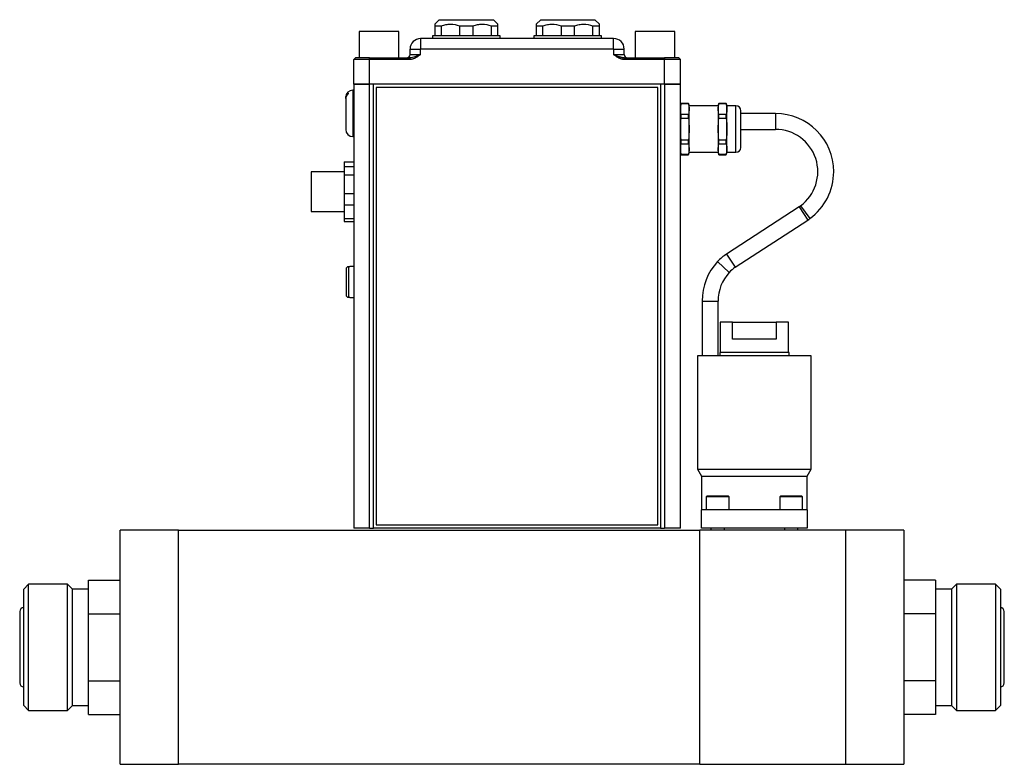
# Model space of a CAD drawing. Header units: inches. Extents: x 2.2 to 13.5, y 1.9 to 9.1.
# Tile 3 of 12: x 4.5 to 7.4, y 4.7 to 6.9. Entities that reach past the tile are written whole.
import ezdxf

# ---------------------------------------------------------------- set-up
doc = ezdxf.new("R2010")
doc.units = ezdxf.units.IN
doc.header["$MEASUREMENT"] = 0

msp = doc.modelspace()

# ---------------------------------------------------------------- linework, layer by layer
at = {"color": 7, "linetype": 'Continuous', "lineweight": 25}
for p, q in [((5.7653, 6.8733), (5.752, 6.86)), ((5.939, 6.86), (5.9257, 6.8733)), ((6.0653, 6.8733), (6.052, 6.86)), ((6.239, 6.86), (6.2257, 6.8733)), ((5.752, 6.8551), (5.7721, 6.8551)), ((5.752, 6.8551), (5.752, 6.8255)), ((5.7721, 6.8255), (5.7721, 6.8551)), ((5.8254, 6.8551), (5.8254, 6.8255)), ((5.8254, 6.8551), (5.8656, 6.8551)), ((5.8656, 6.8255), (5.8656, 6.8551)), ((5.9189, 6.8551), (5.939, 6.8551)), ((5.9189, 6.8551), (5.9189, 6.8255)), ((5.939, 6.8255), (5.939, 6.8551)), ((6.052, 6.8551), (6.0721, 6.8551)), ((6.052, 6.8551), (6.052, 6.8255)), ((6.0721, 6.8255), (6.0721, 6.8551)), ((6.1254, 6.8551), (6.1656, 6.8551)), ((6.1254, 6.8551), (6.1254, 6.8255)), ((6.1656, 6.8255), (6.1656, 6.8551)), ((6.2189, 6.8551), (6.239, 6.8551)), ((6.2189, 6.8551), (6.2189, 6.8255)), ((6.239, 6.8255), (6.239, 6.8551)), ((5.5292, 6.8387), (5.5292, 6.7605)), ((5.5878, 6.8387), (5.5292, 6.8387)), ((5.6464, 6.8387), (5.5878, 6.8387)), ((5.6464, 6.7605), (5.6464, 6.8387)), ((6.2808, 6.8175), (5.7103, 6.8175)), ((5.7103, 6.8175), (5.7103, 6.7863)), ((5.7455, 6.8255), (5.7455, 6.8175)), ((5.7531, 6.8255), (5.7455, 6.8255)), ((5.9455, 6.8255), (5.7531, 6.8255)), ((5.9455, 6.8175), (5.9455, 6.8255)), ((6.0455, 6.8255), (6.0455, 6.8175)), ((6.0531, 6.8255), (6.0455, 6.8255)), ((6.2455, 6.8255), (6.0531, 6.8255)), ((6.2455, 6.8175), (6.2455, 6.8255)), ((6.2808, 6.7863), (6.2808, 6.8175)), ((6.3447, 6.8387), (6.3447, 6.7605)), ((6.4033, 6.8387), (6.3447, 6.8387)), ((6.4619, 6.8387), (6.4033, 6.8387)), ((6.4619, 6.7605), (6.4619, 6.8387)), ((5.679, 6.7863), (5.679, 6.7704)), ((5.679, 6.7863), (5.7103, 6.7863)), ((5.7103, 6.7704), (5.7103, 6.7863)), ((6.2808, 6.7863), (5.7103, 6.7863)), ((6.2808, 6.7863), (6.2808, 6.7704)), ((6.2808, 6.7863), (6.312, 6.7863)), ((6.312, 6.7704), (6.312, 6.7863)), ((5.5177, 6.7605), (5.5128, 6.7556)), ((5.5596, 6.7556), (5.5128, 6.7556)), ((5.5128, 6.6823), (5.5128, 6.7556)), ((5.5596, 6.7605), (5.5177, 6.7605)), ((5.5596, 6.7556), (5.5596, 6.7605)), ((5.5596, 6.7605), (5.6787, 6.7605)), ((5.5596, 6.6823), (5.5596, 6.7556)), ((5.6787, 6.7556), (5.5596, 6.7556)), ((5.6787, 6.7605), (5.6787, 6.7556)), ((5.679, 6.7704), (5.7103, 6.7704)), ((6.2808, 6.7704), (6.312, 6.7704)), ((6.3123, 6.7556), (6.3123, 6.7605)), ((6.3123, 6.7605), (6.4314, 6.7605)), ((6.4314, 6.7556), (6.3123, 6.7556)), ((6.4314, 6.7605), (6.4314, 6.7556)), ((6.4733, 6.7605), (6.4314, 6.7605)), ((6.4314, 6.6823), (6.4314, 6.7556)), ((6.4783, 6.7556), (6.4314, 6.7556)), ((6.4783, 6.7556), (6.4733, 6.7605)), ((6.4783, 6.6823), (6.4783, 6.7556)), ((5.5128, 6.665), (5.5103, 6.665)), ((5.5128, 6.6823), (5.5128, 5.3698)), ((5.5128, 6.6823), (5.5598, 6.6823)), ((5.5596, 6.6823), (5.5128, 6.6823)), ((6.4314, 6.6823), (5.5596, 6.6823)), ((5.5598, 5.3698), (5.5598, 6.6823)), ((5.5714, 6.6823), (5.5598, 6.6823)), ((5.5714, 5.3698), (5.5714, 6.6823)), ((6.4118, 6.6723), (5.5793, 6.6723)), ((5.5793, 6.6723), (5.5793, 5.3798)), ((6.4118, 5.3798), (6.4118, 6.6723)), ((6.4196, 6.6823), (6.4196, 5.3698)), ((6.4313, 6.6823), (6.4196, 6.6823)), ((6.4313, 6.6823), (6.4313, 5.3698)), ((6.4313, 6.6823), (6.4783, 6.6823)), ((6.4783, 6.6823), (6.4314, 6.6823)), ((6.4783, 5.3698), (6.4783, 6.6823)), ((5.489, 6.6428), (5.489, 6.6415)), ((5.489, 6.6399), (5.489, 6.6415)), ((5.4965, 6.6565), (5.4965, 6.6536)), ((6.4784, 6.6184), (6.4783, 6.6184)), ((6.4803, 6.6256), (6.4784, 6.6184)), ((6.4784, 6.6183), (6.4784, 6.4813)), ((6.502, 6.6256), (6.4803, 6.6256)), ((6.4803, 6.6256), (6.4803, 6.6254)), ((6.4803, 6.6254), (6.502, 6.6254)), ((6.504, 6.6184), (6.502, 6.6256)), ((6.502, 6.6254), (6.502, 6.6256)), ((6.59, 6.6184), (6.504, 6.6184)), ((6.504, 6.4813), (6.504, 6.6183)), ((6.592, 6.6256), (6.59, 6.6184)), ((6.59, 6.6183), (6.59, 6.4813)), ((6.6136, 6.6256), (6.592, 6.6256)), ((6.592, 6.6256), (6.592, 6.6254)), ((6.592, 6.6254), (6.6136, 6.6254)), ((6.6156, 6.6184), (6.6136, 6.6256)), ((6.6136, 6.6254), (6.6136, 6.6256)), ((6.6426, 6.6184), (6.6156, 6.6184)), ((6.6156, 6.4813), (6.6156, 6.6183)), ((6.4803, 6.5822), (6.4803, 6.593)), ((6.502, 6.593), (6.4803, 6.593)), ((6.4803, 6.5822), (6.502, 6.5822)), ((6.502, 6.5822), (6.502, 6.593)), ((6.592, 6.5822), (6.592, 6.593)), ((6.6136, 6.593), (6.592, 6.593)), ((6.592, 6.5822), (6.6136, 6.5822)), ((6.6136, 6.5822), (6.6136, 6.593)), ((6.7595, 6.5958), (6.6567, 6.5958)), ((6.6567, 6.5489), (6.7595, 6.5489)), ((5.5103, 6.5275), (5.5128, 6.5275)), ((6.502, 6.5174), (6.4803, 6.5174)), ((6.4803, 6.5066), (6.4803, 6.5174)), ((6.4803, 6.5066), (6.502, 6.5066)), ((6.502, 6.5066), (6.502, 6.5174)), ((6.592, 6.5066), (6.592, 6.5174)), ((6.6136, 6.5174), (6.592, 6.5174)), ((6.592, 6.5066), (6.6136, 6.5066)), ((6.6136, 6.5066), (6.6136, 6.5174)), ((6.4783, 6.4812), (6.4784, 6.4812)), ((6.4784, 6.4812), (6.4803, 6.4739)), ((6.4803, 6.4739), (6.4803, 6.4742)), ((6.502, 6.4742), (6.4803, 6.4742)), ((6.4803, 6.4739), (6.502, 6.4739)), ((6.502, 6.4739), (6.504, 6.4812)), ((6.502, 6.4739), (6.502, 6.4742)), ((6.504, 6.4812), (6.59, 6.4812)), ((6.59, 6.4812), (6.592, 6.4739)), ((6.592, 6.4739), (6.592, 6.4742)), ((6.6136, 6.4742), (6.592, 6.4742)), ((6.592, 6.4739), (6.6136, 6.4739)), ((6.6136, 6.4739), (6.6156, 6.4812)), ((6.6136, 6.4739), (6.6136, 6.4742)), ((6.6156, 6.4812), (6.6426, 6.4812)), ((5.484, 6.4533), (5.5128, 6.4533)), ((5.484, 6.4533), (5.484, 6.4381)), ((5.5128, 6.4381), (5.484, 6.4381)), ((5.484, 6.4381), (5.484, 6.4148)), ((5.484, 6.4238), (5.3865, 6.4238)), ((5.3865, 6.4238), (5.3865, 6.3058)), ((5.484, 6.4148), (5.484, 6.3581)), ((5.484, 6.4148), (5.5128, 6.4148)), ((5.5128, 6.3581), (5.484, 6.3581)), ((5.484, 6.3581), (5.484, 6.3263)), ((5.484, 6.3263), (5.5128, 6.3263)), ((5.484, 6.3263), (5.484, 6.2848)), ((6.8291, 6.3201), (6.6147, 6.1804)), ((5.3865, 6.3058), (5.484, 6.3058)), ((5.5128, 6.2848), (5.484, 6.2848)), ((5.484, 6.2848), (5.484, 6.2763)), ((5.484, 6.2763), (5.5128, 6.2763)), ((6.6403, 6.1411), (6.8547, 6.2809)), ((5.4974, 6.143), (5.4974, 6.0525)), ((5.5015, 6.143), (5.4974, 6.143)), ((5.5128, 6.1435), (5.5015, 6.1435)), ((5.5015, 6.1435), (5.5015, 6.143)), ((5.4974, 6.0525), (5.5015, 6.0525)), ((5.5015, 6.0525), (5.5015, 6.0521)), ((5.5015, 6.0521), (5.5128, 6.0521)), ((6.5426, 6.0414), (6.5426, 5.8789)), ((6.5895, 5.8789), (6.5895, 6.0414)), ((6.5958, 5.9789), (6.5958, 5.8889)), ((6.6327, 5.9789), (6.5958, 5.9789)), ((6.6327, 5.9289), (6.6327, 5.9789)), ((6.6327, 5.9789), (6.7615, 5.9789)), ((6.7615, 5.9789), (6.7615, 5.9289)), ((6.7983, 5.9789), (6.7615, 5.9789)), ((6.7983, 5.8889), (6.7983, 5.9789)), ((6.7615, 5.9289), (6.6327, 5.9289)), ((6.5946, 5.8889), (6.5946, 5.8789)), ((6.7996, 5.8889), (6.5946, 5.8889)), ((6.7996, 5.8789), (6.7996, 5.8889)), ((6.5288, 5.8789), (6.5288, 5.5439)), ((6.8653, 5.8789), (6.5288, 5.8789)), ((6.8653, 5.5439), (6.8653, 5.8789)), ((6.5288, 5.5439), (6.5408, 5.5231)), ((6.5288, 5.5439), (6.8653, 5.5439)), ((6.8533, 5.5231), (6.8653, 5.5439)), ((6.5408, 5.5231), (6.5408, 5.4239)), ((6.5408, 5.5231), (6.8533, 5.5231)), ((6.8533, 5.4239), (6.8533, 5.5231)), ((6.5573, 5.4649), (6.5548, 5.4624)), ((6.5548, 5.4624), (6.5548, 5.4239)), ((6.5576, 5.4624), (6.5548, 5.4624)), ((6.5599, 5.4649), (6.5573, 5.4649)), ((6.6223, 5.4624), (6.5576, 5.4624)), ((6.6198, 5.4649), (6.5599, 5.4649)), ((6.6223, 5.4624), (6.6198, 5.4649)), ((6.6223, 5.4239), (6.6223, 5.4624)), ((6.7743, 5.4649), (6.7718, 5.4624)), ((6.7718, 5.4624), (6.7718, 5.4239)), ((6.7724, 5.4624), (6.7718, 5.4624)), ((6.8393, 5.4624), (6.7724, 5.4624)), ((6.7749, 5.4649), (6.7743, 5.4649)), ((6.8368, 5.4649), (6.7749, 5.4649)), ((6.8393, 5.4624), (6.8368, 5.4649)), ((6.8393, 5.4239), (6.8393, 5.4624)), ((6.5408, 5.3702), (6.5408, 5.4239)), ((6.8533, 5.4239), (6.5408, 5.4239)), ((6.8533, 5.4239), (6.8533, 5.3702)), ((4.9943, 5.3636), (4.8221, 5.3636)), ((4.8221, 4.6717), (4.8221, 5.3636)), ((4.9943, 5.3169), (4.9943, 5.3636)), ((4.9943, 5.3635), (6.5356, 5.3635)), ((5.5598, 5.3698), (5.5128, 5.3698)), ((5.5598, 5.3698), (5.5714, 5.3698)), ((6.4196, 5.3698), (5.5714, 5.3698)), ((5.5793, 5.3798), (6.4118, 5.3798)), ((6.4196, 5.3698), (6.4313, 5.3698)), ((6.4783, 5.3698), (6.4313, 5.3698)), ((6.5356, 4.6716), (6.5356, 5.3635)), ((6.9667, 5.3635), (6.5356, 5.3635)), ((6.8533, 5.3702), (6.5408, 5.3702)), ((6.5687, 5.3702), (6.5687, 5.3635)), ((6.6084, 5.3635), (6.6084, 5.3702)), ((6.7857, 5.3702), (6.7857, 5.3635)), ((6.8254, 5.3635), (6.8254, 5.3702)), ((7.139, 5.3636), (6.9667, 5.3636)), ((6.9667, 5.3636), (6.9667, 4.7183)), ((7.139, 5.3636), (7.139, 4.6717)), ((4.9943, 4.6716), (4.9943, 5.3169)), ((4.7283, 5.1665), (4.7283, 5.2161)), ((4.7283, 5.2161), (4.8221, 5.2161)), ((7.2327, 5.2161), (7.139, 5.2161)), ((7.2327, 5.2161), (7.2327, 5.1665)), ((4.5516, 5.204), (4.5371, 5.1895)), ((4.5371, 4.8457), (4.5371, 5.1895)), ((4.6669, 5.204), (4.5516, 5.204)), ((4.5516, 4.8312), (4.5516, 5.204)), ((4.6814, 5.1895), (4.6669, 5.204)), ((4.6669, 5.0176), (4.6669, 5.204)), ((4.7283, 5.1895), (4.6814, 5.1895)), ((4.6814, 5.0176), (4.6814, 5.1895)), ((7.2796, 5.1895), (7.2327, 5.1895)), ((7.2941, 5.204), (7.2796, 5.1895)), ((7.2796, 5.1895), (7.2796, 5.0176)), ((7.4095, 5.204), (7.2941, 5.204)), ((7.2941, 5.204), (7.2941, 5.0176)), ((7.424, 5.1895), (7.4095, 5.204)), ((7.4095, 5.204), (7.4095, 4.8312)), ((7.424, 5.1895), (7.424, 4.8457)), ((4.7283, 5.1169), (4.7283, 5.1665)), ((7.2327, 5.1665), (7.2327, 5.1169)), ((4.5253, 5.1231), (4.5253, 4.9122)), ((7.4357, 4.9122), (7.4357, 5.1231)), ((4.7283, 5.1169), (4.8221, 5.1169)), ((4.7283, 5.0176), (4.7283, 5.1169)), ((7.2327, 5.1169), (7.139, 5.1169)), ((7.2327, 5.1169), (7.2327, 5.0176)), ((4.6669, 4.8312), (4.6669, 5.0176)), ((4.6814, 4.8457), (4.6814, 5.0176)), ((4.7283, 4.9184), (4.7283, 5.0176)), ((7.2327, 5.0176), (7.2327, 4.9184)), ((7.2796, 5.0176), (7.2796, 4.8457)), ((7.2941, 5.0176), (7.2941, 4.8312)), ((4.7283, 4.9184), (4.8221, 4.9184)), ((4.7283, 4.8688), (4.7283, 4.9184)), ((7.2327, 4.9184), (7.139, 4.9184)), ((7.2327, 4.9184), (7.2327, 4.8688)), ((4.7283, 4.8192), (4.7283, 4.8688)), ((7.2327, 4.8688), (7.2327, 4.8192)), ((4.5371, 4.8457), (4.5516, 4.8312)), ((4.5516, 4.8312), (4.6669, 4.8312)), ((4.6669, 4.8312), (4.6814, 4.8457)), ((4.6814, 4.8458), (4.7283, 4.8458)), ((7.2327, 4.8458), (7.2796, 4.8458)), ((7.2796, 4.8457), (7.2941, 4.8312)), ((7.2941, 4.8312), (7.4095, 4.8312)), ((7.4095, 4.8312), (7.424, 4.8457)), ((4.7283, 4.8192), (4.8221, 4.8192)), ((7.2327, 4.8192), (7.139, 4.8192)), ((6.9667, 4.7183), (6.9667, 4.6716)), ((4.8221, 4.6717), (4.9943, 4.6717)), ((6.5356, 4.6716), (4.9943, 4.6716)), ((6.5356, 4.6716), (6.9667, 4.6716)), ((6.9667, 4.6717), (7.139, 4.6717))]:
    msp.add_line(p, q, dxfattribs=at)
at = {"color": 8, "linetype": 'Continuous', "lineweight": 25}
for p, q in [((5.7653, 6.8733), (5.9257, 6.8733)), ((6.0653, 6.8733), (6.1455, 6.8733)), ((6.1455, 6.8733), (6.2257, 6.8733)), ((5.5103, 6.665), (5.5103, 6.6598)), ((5.5103, 6.6598), (5.5103, 6.5275)), ((6.6426, 6.4812), (6.6426, 6.6184)), ((6.7595, 6.5958), (6.7595, 6.5489)), ((6.8291, 6.3201), (6.8547, 6.2809)), ((6.8332, 6.3229), (6.8608, 6.2851)), ((6.6147, 6.1804), (6.6403, 6.1411)), ((6.5881, 6.1579), (6.6226, 6.1261)), ((6.5426, 6.0414), (6.5895, 6.0414))]:
    msp.add_line(p, q, dxfattribs=at)
at = {"color": 7, "linetype": 'Continuous', "lineweight": 25}
for centre, radius, start, end in [((5.7103, 6.7863), 0.0312, 90, 180), ((6.2808, 6.7863), 0.0313, 0, 90), ((5.6692, 6.7704), 0.00984, 270, 0), ((6.3219, 6.7704), 0.00984, 180, 270), ((5.5103, 6.6438), 0.0213, 90, 180), ((6.6426, 6.6042), 0.0141, 0, 90), ((6.7595, 6.4239), 0.1719, 0, 90), ((5.5103, 6.5488), 0.0213, 180, 270), ((6.7595, 6.4239), 0.125, 306.1072, 90), ((6.6426, 6.4954), 0.0141, 270, 0), ((6.7595, 6.4239), 0.1719, 306.1072, 0), ((6.778, 6.3987), 0.0938, 303.0914, 306.1072), ((6.778, 6.3987), 0.1406, 303.0914, 306.1072), ((6.6915, 6.0626), 0.1406, 123.0914, 137.3429), ((6.7145, 6.0414), 0.1719, 137.3429, 180), ((6.6915, 6.0626), 0.0937, 123.0914, 137.3429), ((6.7145, 6.0414), 0.125, 137.3429, 180), ((4.5371, 5.1231), 0.0117, 90, 180), ((7.424, 5.1231), 0.0117, 0, 90), ((4.5371, 4.9122), 0.0117, 180, 270), ((7.424, 4.9122), 0.0117, 270, 0)]:
    msp.add_arc(centre, radius, start, end, dxfattribs=at)
for points, knots in [([(5.752, 6.8598), (5.752, 6.8597), (5.752, 6.8594), (5.752, 6.8566), (5.752, 6.8551)], [0, 0, 0, 0, 0.46004, 1, 1, 1, 1]), ([(5.7721, 6.8551), (5.7765, 6.8566), (5.7809, 6.8579), (5.7875, 6.8591), (5.7898, 6.8594), (5.7943, 6.8599), (5.7965, 6.86), (5.8079, 6.86), (5.8167, 6.8582), (5.8254, 6.8551)], [0, 0, 0, 0, 0.25, 0.25, 0.375, 0.375, 0.5, 0.5, 1, 1, 1, 1]), ([(5.8656, 6.8551), (5.87, 6.8566), (5.8744, 6.8579), (5.881, 6.8591), (5.8833, 6.8594), (5.8878, 6.8599), (5.89, 6.86), (5.9014, 6.86), (5.9102, 6.8582), (5.9189, 6.8551)], [0, 0, 0, 0, 0.25, 0.25, 0.375, 0.375, 0.5, 0.5, 1, 1, 1, 1]), ([(5.939, 6.8551), (5.939, 6.8577), (5.939, 6.8606), (5.939, 6.8599), (5.939, 6.8598)], [0, 0, 0, 0, 0.934787, 1, 1, 1, 1]), ([(6.052, 6.8598), (6.052, 6.8597), (6.052, 6.8594), (6.052, 6.8566), (6.052, 6.8551)], [0, 0, 0, 0, 0.46004, 1, 1, 1, 1]), ([(6.0721, 6.8551), (6.0765, 6.8566), (6.0809, 6.8579), (6.0875, 6.8591), (6.0898, 6.8594), (6.0943, 6.8599), (6.0965, 6.86), (6.1079, 6.86), (6.1167, 6.8582), (6.1254, 6.8551)], [0, 0, 0, 0, 0.25, 0.25, 0.375, 0.375, 0.5, 0.5, 1, 1, 1, 1]), ([(6.1656, 6.8551), (6.17, 6.8566), (6.1744, 6.8579), (6.181, 6.8591), (6.1833, 6.8594), (6.1878, 6.8599), (6.19, 6.86), (6.2014, 6.86), (6.2102, 6.8582), (6.2189, 6.8551)], [0, 0, 0, 0, 0.25, 0.25, 0.375, 0.375, 0.5, 0.5, 1, 1, 1, 1]), ([(6.239, 6.8551), (6.239, 6.8577), (6.239, 6.8606), (6.239, 6.8599), (6.239, 6.8598)], [0, 0, 0, 0, 0.934787, 1, 1, 1, 1]), ([(5.7103, 6.7704), (5.7089, 6.7693), (5.7065, 6.7676), (5.7028, 6.7649), (5.6993, 6.7626), (5.6958, 6.7606), (5.6927, 6.759), (5.6898, 6.7578), (5.6869, 6.7568), (5.6841, 6.7561), (5.6814, 6.7557), (5.6796, 6.7556), (5.6787, 6.7556)], [0, 0, 0, 0, 0.146128, 0.250552, 0.382334, 0.499879, 0.593502, 0.682344, 0.766855, 0.847555, 0.925045, 1, 1, 1, 1]), ([(5.7103, 6.7704), (5.7046, 6.768), (5.699, 6.7656), (5.6912, 6.7628), (5.6886, 6.762), (5.6835, 6.7609), (5.6811, 6.7605), (5.6787, 6.7605)], [0, 0, 0, 0, 0.5, 0.5, 0.75, 0.75, 1, 1, 1, 1]), ([(6.3123, 6.7605), (6.3118, 6.7605), (6.3107, 6.7606), (6.309, 6.7607), (6.3073, 6.761), (6.3056, 6.7613), (6.3039, 6.7617), (6.3022, 6.7622), (6.2998, 6.7629), (6.2964, 6.764), (6.2923, 6.7656), (6.2882, 6.7672), (6.2845, 6.7688), (6.282, 6.7698), (6.2808, 6.7704)], [0, 0, 0, 0, 0.049612, 0.099853, 0.151017, 0.203357, 0.25696, 0.311378, 0.36655, 0.480404, 0.641914, 0.759935, 0.879537, 1, 1, 1, 1]), ([(6.3123, 6.7556), (6.3118, 6.7556), (6.3107, 6.7556), (6.3091, 6.7558), (6.3075, 6.756), (6.3058, 6.7564), (6.3041, 6.7568), (6.3024, 6.7574), (6.3007, 6.758), (6.299, 6.7587), (6.2972, 6.7595), (6.2948, 6.7608), (6.2917, 6.7626), (6.2882, 6.7649), (6.2845, 6.7676), (6.2821, 6.7693), (6.2808, 6.7704)], [0, 0, 0, 0, 0.044652, 0.090126, 0.13658, 0.184159, 0.232999, 0.283224, 0.334952, 0.388288, 0.443327, 0.500158, 0.61713, 0.749466, 0.853399, 1, 1, 1, 1]), ([(5.489, 6.6415), (5.489, 6.6429), (5.4892, 6.6443), (5.4898, 6.6471), (5.4903, 6.6485), (5.4923, 6.6523), (5.4941, 6.6546), (5.4965, 6.6565)], [0, 0, 0, 0, 0.25, 0.25, 0.5, 0.5, 1, 1, 1, 1]), ([(5.4965, 6.6536), (5.4953, 6.6527), (5.4943, 6.6517), (5.4924, 6.6494), (5.4916, 6.6482), (5.4897, 6.6443), (5.489, 6.6415), (5.489, 6.6386)], [0, 0, 0, 0, 0.25, 0.25, 0.5, 0.5, 1, 1, 1, 1]), ([(5.489, 6.6386), (5.489, 6.6355), (5.489, 6.629), (5.489, 6.6131), (5.489, 6.5951), (5.489, 6.5778), (5.489, 6.5627), (5.489, 6.5525), (5.489, 6.548), (5.489, 6.549), (5.489, 6.5491)], [0, 0, 0, 0, 0.134691, 0.279325, 0.423959, 0.55865, 0.693342, 0.837975, 0.982609, 1, 1, 1, 1]), ([(6.6567, 6.4954), (6.6567, 6.4954), (6.6567, 6.5011), (6.6567, 6.5215), (6.6567, 6.5353), (6.6567, 6.5642), (6.6567, 6.5781), (6.6567, 6.5985), (6.6567, 6.6042), (6.6567, 6.6042)], [0, 0, 0, 0, 0.25, 0.25, 0.5, 0.5, 0.75, 0.75, 1, 1, 1, 1]), ([(5.4974, 6.143), (5.4964, 6.143), (5.4954, 6.1428), (5.4936, 6.1421), (5.4928, 6.1415), (5.4907, 6.1394), (5.4899, 6.1375), (5.4899, 6.1355)], [0, 0, 0, 0, 0.25, 0.25, 0.5, 0.5, 1, 1, 1, 1]), ([(5.4899, 6.1355), (5.4899, 6.134), (5.4899, 6.1294), (5.4899, 6.1156), (5.4899, 6.1068), (5.4899, 6.0887), (5.4899, 6.08), (5.4899, 6.0662), (5.4899, 6.0616), (5.4899, 6.0601)], [0, 0, 0, 0, 0.25, 0.25, 0.5, 0.5, 0.75, 0.75, 1, 1, 1, 1]), ([(5.4899, 6.0601), (5.4899, 6.0591), (5.4901, 6.0581), (5.4908, 6.0563), (5.4914, 6.0555), (5.4934, 6.0533), (5.4954, 6.0525), (5.4974, 6.0525)], [0, 0, 0, 0, 0.25, 0.25, 0.5, 0.5, 1, 1, 1, 1])]:
    msp.add_open_spline(points, degree=3, knots=knots, dxfattribs=at)
for points in [[(6.4803, 6.593), (6.4791, 6.5984), (6.4777, 6.6092), (6.4791, 6.62), (6.4803, 6.6254)], [(6.502, 6.6254), (6.5033, 6.62), (6.5047, 6.6092), (6.5033, 6.5984), (6.502, 6.593)], [(6.592, 6.593), (6.5907, 6.5984), (6.5893, 6.6092), (6.5907, 6.62), (6.592, 6.6254)], [(6.6136, 6.6254), (6.6149, 6.62), (6.6163, 6.6092), (6.6149, 6.5984), (6.6136, 6.593)], [(6.4803, 6.5174), (6.4791, 6.5282), (6.4777, 6.5498), (6.4791, 6.5714), (6.4803, 6.5822)], [(6.502, 6.5822), (6.5033, 6.5714), (6.5047, 6.5498), (6.5033, 6.5282), (6.502, 6.5174)], [(6.592, 6.5174), (6.5907, 6.5282), (6.5893, 6.5498), (6.5907, 6.5714), (6.592, 6.5822)], [(6.6136, 6.5822), (6.6149, 6.5714), (6.6163, 6.5498), (6.6149, 6.5282), (6.6136, 6.5174)], [(6.4803, 6.4742), (6.4791, 6.4796), (6.4777, 6.4904), (6.4791, 6.5012), (6.4803, 6.5066)], [(6.502, 6.5066), (6.5033, 6.5012), (6.5047, 6.4904), (6.5033, 6.4796), (6.502, 6.4742)], [(6.592, 6.4742), (6.5907, 6.4796), (6.5893, 6.4904), (6.5907, 6.5012), (6.592, 6.5066)], [(6.6136, 6.5066), (6.6149, 6.5012), (6.6163, 6.4904), (6.6149, 6.4796), (6.6136, 6.4742)]]:
    msp.add_open_spline(points, degree=3, dxfattribs=at)

doc.saveas('drawing.dxf')
